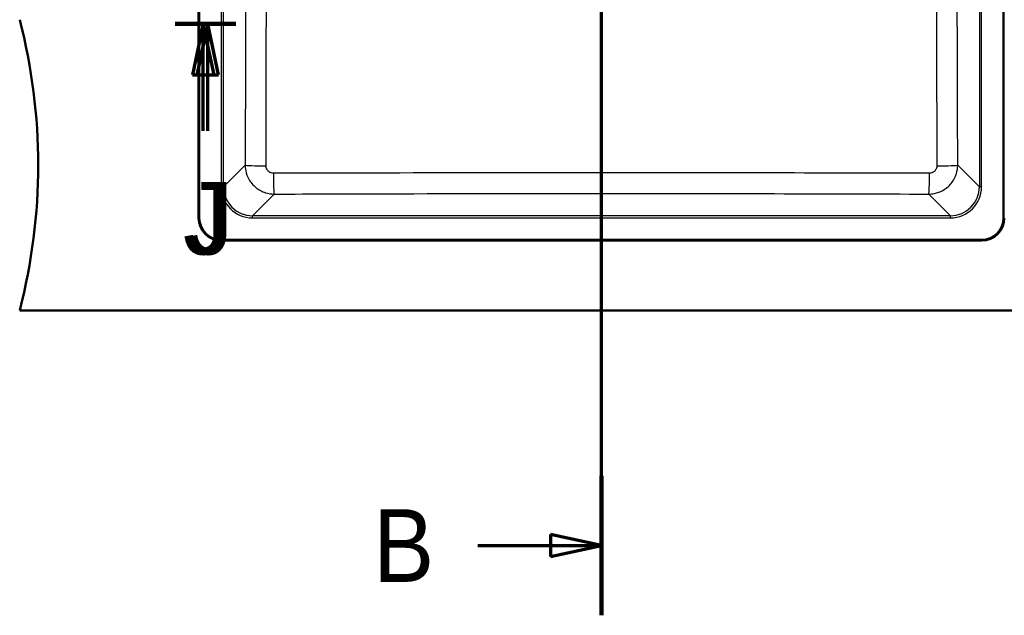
# Model space of a CAD drawing. Header units: millimetres. Extents: x 100 to 2000, y 93 to 4053.
# Tile 17 of 23: x 667 to 1344, y 3045 to 3455. Entities that reach past the tile are written whole.
import ezdxf

# ---------------------------------------------------------------- set-up
doc = ezdxf.new("R2010")
doc.units = ezdxf.units.MM
doc.header["$LTSCALE"] = 10
for name, color, linetype, lineweight in [('Section View Lines(ISO)', 7, 'Continuous', 70), ('Visible Edges(ISO)', 7, 'Continuous', 50), ('Visible Tangent Edges(ISO)', 7, 'Continuous', 25)]:
    doc.layers.add(name, color=color, linetype=linetype, lineweight=lineweight)
doc.styles.add('Text__5.0mm', font='arial.ttf', dxfattribs={"width": 0.9})

# ---------------------------------------------------------------- blocks, each defined once
blk = doc.blocks.new('2dTransSection1')
at = {"layer": 'Section View Lines(ISO)', "linetype": 'Continuous'}
for p, q in [((106.675, 304.508), (106.675, 405.317)), ((106.675, 400.516), (103.175, 401.266)), ((103.175, 401.266), (103.175, 399.766)), ((98.187, 400.516), (103.175, 400.516)), ((103.175, 400.516), (106.675, 400.516)), ((103.175, 399.766), (106.675, 400.516)), ((106.675, 309.309), (103.175, 310.059)), ((103.175, 310.059), (103.175, 308.559)), ((98.187, 309.309), (103.175, 309.309)), ((103.175, 309.309), (106.675, 309.309)), ((103.175, 308.559), (106.675, 309.309))]:
    blk.add_line(p, q, dxfattribs=at)
at = {"layer": 'Section View Lines(ISO)', "linetype": 'Continuous', "lineweight": 140}
for p, q in [((106.675, 395.716), (106.675, 405.317)), ((106.675, 304.508), (106.675, 314.109))]:
    blk.add_line(p, q, dxfattribs=at)
at = {"layer": 'Section View Lines(ISO)', "linetype": 'Continuous', "flags": 128}
for points in [[(103.175, 399.766), (106.675, 400.516)], [(103.175, 308.559), (106.675, 309.309)]]:
    blk.add_lwpolyline(points, dxfattribs=at)
at = {"layer": 'Section View Lines(ISO)'}
for points in [[(103.175, 399.766), (106.675, 400.516), (103.175, 401.266), (103.175, 399.766)], [(103.175, 308.559), (106.675, 309.309), (103.175, 310.059), (103.175, 308.559)]]:
    blk.add_solid(points, dxfattribs=at)
at = {"layer": 'Section View Lines(ISO)', "char_height": 5, "attachment_point": 7, "style": 'Text__5.0mm'}
for insert in [(90.979, 398.016), (90.979, 306.809)]:
    blk.add_mtext('B', dxfattribs=dict(at, insert=insert))
blk = doc.blocks.new('2dTransSection2')
at = {"layer": 'Section View Lines(ISO)', "linetype": 'Continuous'}
for p, q in [((77.354, 345.201), (81.548, 345.201)), ((79.298, 345.201), (78.548, 341.701)), ((79.604, 345.201), (78.854, 341.701)), ((79.298, 341.701), (79.298, 345.201)), ((80.048, 341.701), (79.298, 345.201)), ((79.604, 341.701), (79.604, 345.201)), ((80.354, 341.701), (79.604, 345.201)), ((78.548, 341.701), (80.048, 341.701)), ((78.854, 341.701), (80.354, 341.701)), ((79.298, 337.848), (79.298, 341.701)), ((79.604, 337.848), (79.604, 341.701))]:
    blk.add_line(p, q, dxfattribs=at)
at = {"layer": 'Section View Lines(ISO)', "linetype": 'Continuous', "lineweight": 140}
blk.add_line((77.354, 345.201), (81.548, 345.201), dxfattribs=at)
at = {"layer": 'Section View Lines(ISO)', "linetype": 'Continuous', "flags": 128}
for points in [[(80.048, 341.701), (79.298, 345.201)], [(80.354, 341.701), (79.604, 345.201)]]:
    blk.add_lwpolyline(points, dxfattribs=at)
at = {"layer": 'Section View Lines(ISO)'}
for points in [[(80.048, 341.701), (79.298, 345.201), (78.548, 341.701), (80.048, 341.701)], [(80.354, 341.701), (79.604, 345.201), (78.854, 341.701), (80.354, 341.701)]]:
    blk.add_solid(points, dxfattribs=at)
at = {"layer": 'Section View Lines(ISO)', "char_height": 5, "attachment_point": 7, "style": 'Text__5.0mm'}
for insert in [(77.906, 329.264), (78.212, 329.264)]:
    blk.add_mtext('J', dxfattribs=dict(at, insert=insert))

msp = doc.modelspace()

# ---------------------------------------------------------------- linework, layer by layer
at = {"layer": 'Visible Edges(ISO)'}
for p, q in [((789.75, 3318.43), (789.75, 3791.43)), ((790.25, 3791.43), (790.25, 3318.43)), ((1343.25, 3318.43), (1343.25, 3791.43)), ((805.25, 3303.43), (1328.25, 3303.43)), ((1328.25, 3302.93), (805.25, 3302.93)), ((666.75, 3254.93), (1466.75, 3254.93))]:
    msp.add_line(p, q, dxfattribs=at)
for centre, radius, start, end in [((279.46, 3354.93), 400, 345.52249, 14.47751), ((805.25, 3318.43), 15.5, 180, 270), ((805.25, 3318.43), 15, 180, 270), ((1328.25, 3318.43), 15, 270, 0), ((1328.25, 3318.43), 15.5, 270, 0)]:
    msp.add_arc(centre, radius, start, end, dxfattribs=at)
at = {"layer": 'Visible Tangent Edges(ISO)'}
for p, q in [((805.38, 3769.89), (805.38, 3339.98)), ((806.87, 3339.98), (806.87, 3769.89)), ((1326.63, 3769.89), (1326.63, 3339.98)), ((1328.13, 3339.98), (1328.13, 3769.89)), ((821.77, 3354.87), (806.87, 3339.98)), ((1326.63, 3339.98), (1311.74, 3354.87)), ((805.38, 3339.98), (806.87, 3339.98)), ((1328.13, 3339.98), (1326.63, 3339.98)), ((826.8, 3320.05), (841.69, 3334.94)), ((1291.82, 3334.94), (1306.71, 3320.05)), ((1306.71, 3320.05), (826.8, 3320.05)), ((826.8, 3318.56), (826.8, 3320.05)), ((826.8, 3318.56), (1306.71, 3318.56)), ((1306.71, 3318.56), (1306.71, 3320.05))]:
    msp.add_line(p, q, dxfattribs=at)
for centre, major_axis, ratio, start_param, end_param in [((836.71, 3354.87), (-15, 0.05), 0.038561, 0.087332, 1.535378), ((1296.8, 3354.87), (15, 0.05), 0.038561, 4.747807, 6.195854), ((841.69, 3349.89), (0.05, -15), 0.034882, 4.75144, 6.195866), ((1291.82, 3349.89), (-0.05, -15), 0.034882, 0.08732, 1.531746), ((826.96, 3340.14), (-15.32, -15.32), 0.992433, 5.501585, 7.064785), ((826.96, 3340.14), (-14.27, -14.27), 0.991312, 5.501585, 7.064785), ((1306.55, 3340.14), (15.32, -15.32), 0.992433, 5.501585, 7.064785), ((1306.55, 3340.14), (14.27, -14.27), 0.991312, 5.501585, 7.064785)]:
    msp.add_ellipse(centre, major_axis=major_axis, ratio=ratio, start_param=start_param, end_param=end_param, dxfattribs=at)
for points, knots in [([(822.2, 3684.56), (822.25, 3652.83), (822.27, 3621.09), (822.26, 3566.13), (822.24, 3542.9), (822.11, 3464.73), (821.95, 3409.79), (821.77, 3354.87)], [-32.977614, -32.977614, -32.977614, -32.977614, -23.457174, -23.457174, -16.488807, -16.488807, 0, 0, 0, 0]), ([(836.18, 3354.29), (836.3, 3409.27), (836.37, 3464.3), (836.42, 3542.7), (836.42, 3566), (836.43, 3621.15), (836.42, 3653), (836.41, 3684.82)], [0, 0, 0, 0, 16.488807, 16.488807, 23.457174, 23.457174, 32.977614, 32.977614, 32.977614, 32.977614]), ([(1297.1, 3684.82), (1297.09, 3667.53), (1297.09, 3650.22), (1297.08, 3595.08), (1297.08, 3557.23), (1297.13, 3464.3), (1297.21, 3409.27), (1297.33, 3354.29)], [0, 0, 0, 0, 5.174697, 5.174697, 16.488809, 16.488809, 32.977618, 32.977618, 32.977618, 32.977618]), ([(1311.74, 3354.87), (1311.56, 3409.79), (1311.4, 3464.73), (1311.25, 3557.39), (1311.23, 3595.1), (1311.26, 3650.07), (1311.28, 3667.31), (1311.3, 3684.56)], [-32.977618, -32.977618, -32.977618, -32.977618, -16.488809, -16.488809, -5.174697, -5.174697, 0, 0, 0, 0]), ([(821.77, 3354.87), (821.77, 3353.58), (821.91, 3352.28), (822.57, 3348.97), (823.31, 3347), (825.55, 3343), (827.18, 3341.05), (831.09, 3337.86), (833.37, 3336.63), (837.7, 3335.27), (839.69, 3334.95), (841.69, 3334.94)], [0, 0, 0, 0, 0.0978928, 0.0978928, 0.2545214, 0.2545214, 0.442069, 0.442069, 0.6328766, 0.6328766, 0.7837621, 0.7837621, 0.7837621, 0.7837621]), ([(841.17, 3349.3), (840.66, 3349.3), (840.16, 3349.37), (839.07, 3349.71), (838.5, 3350.02), (837.52, 3350.82), (837.11, 3351.31), (836.55, 3352.31), (836.37, 3352.81), (836.21, 3353.64), (836.18, 3353.97), (836.18, 3354.29)], [-0.7837621, -0.7837621, -0.7837621, -0.7837621, -0.6328766, -0.6328766, -0.442069, -0.442069, -0.2545214, -0.2545214, -0.0978928, -0.0978928, 0, 0, 0, 0]), ([(1291.82, 3334.94), (1293.11, 3334.95), (1294.4, 3335.08), (1297.71, 3335.75), (1299.68, 3336.48), (1303.68, 3338.72), (1305.63, 3340.35), (1308.82, 3344.25), (1310.05, 3346.53), (1311.42, 3350.86), (1311.73, 3352.87), (1311.74, 3354.87)], [0, 0, 0, 0, 0.0977642, 0.0977642, 0.254187, 0.254187, 0.4414739, 0.4414739, 0.6321785, 0.6321785, 0.7837621, 0.7837621, 0.7837621, 0.7837621]), ([(1297.33, 3354.29), (1297.33, 3353.79), (1297.26, 3353.28), (1296.92, 3352.19), (1296.61, 3351.62), (1295.81, 3350.64), (1295.33, 3350.23), (1294.32, 3349.67), (1293.82, 3349.49), (1292.99, 3349.33), (1292.67, 3349.3), (1292.34, 3349.3)], [-0.7837621, -0.7837621, -0.7837621, -0.7837621, -0.6321785, -0.6321785, -0.4414739, -0.4414739, -0.254187, -0.254187, -0.0977642, -0.0977642, 0, 0, 0, 0]), ([(1292.34, 3349.3), (1256.96, 3349.37), (1221.56, 3349.42), (1146.37, 3349.48), (1106.56, 3349.5), (1017.45, 3349.5), (968.15, 3349.48), (892.99, 3349.39), (867.07, 3349.35), (841.17, 3349.3)], [0, 0, 0, 0, 10.606746, 10.606746, 22.51219, 22.51219, 37.258384, 37.258384, 45.02438, 45.02438, 45.02438, 45.02438]), ([(841.69, 3334.94), (867.56, 3335.02), (893.43, 3335.1), (968.45, 3335.27), (1017.6, 3335.34), (1106.44, 3335.34), (1146.12, 3335.29), (1221.14, 3335.15), (1256.48, 3335.05), (1291.82, 3334.94)], [-45.02438, -45.02438, -45.02438, -45.02438, -37.258384, -37.258384, -22.51219, -22.51219, -10.606746, -10.606746, 0, 0, 0, 0])]:
    msp.add_open_spline(points, degree=3, knots=knots, dxfattribs=at)

# ---------------------------------------------------------------- block references
at = {"layer": 'Section View Lines(ISO)', "xscale": 10, "yscale": 10, "zscale": 10}
for name in ['2dTransSection1', '2dTransSection2']:
    msp.add_blockref(name, (0, 0), dxfattribs=at)

doc.saveas('drawing.dxf')
